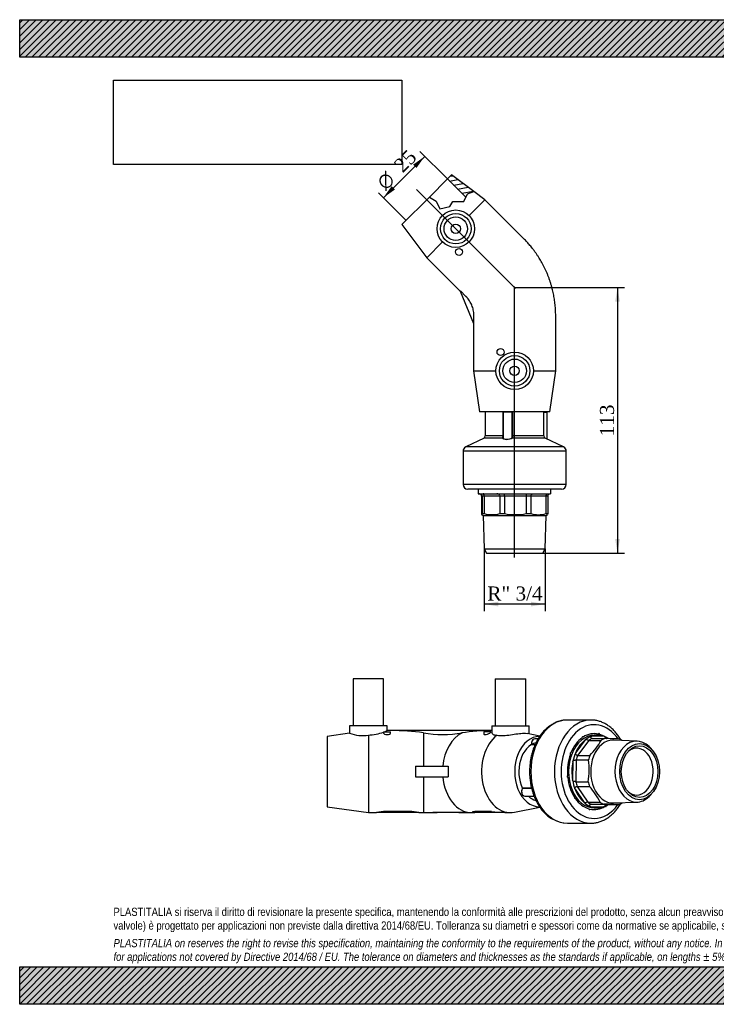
# Model space of a CAD drawing. Header units: millimetres. Extents: x 0 to 594, y 0 to 420.
# Tile 1 of 2: x 0 to 297, y 0 to 420. Entities that reach past the tile are written whole.
import ezdxf
from ezdxf.enums import TextEntityAlignment as Align
from ezdxf.lldxf.tags import DXFTag

# ---------------------------------------------------------------- set-up
doc = ezdxf.new("R2010")
doc.units = ezdxf.units.MM
doc.header["$LTSCALE"] = 2
for name, color, linetype in [('Default', 7, 'Continuous'), ('DV3_Default', 7, 'Continuous'), ('GE4P025C', 7, 'Continuous'), ('IOM025C', 7, 'Continuous'), ('PARTE_PE_025', 7, 'Continuous')]:
    doc.layers.add(name, color=color, linetype=linetype)
doc.styles.add('SEACAD_Solid_Edge_ANSI1_Symbols', font='semeca1.ttf')
doc.styles.add('SEACAD_Times_New_Roman', font='times.ttf')
tags = doc.linetypes.add('CENTER2', pattern=[28.575, 19.05, -3.175, 3.175, -3.175]).pattern_tags.tags
tags[10:11] = [DXFTag(74, 4), DXFTag(75, 0), DXFTag(340, '0'), DXFTag(46, 0.0), DXFTag(50, 0.0), DXFTag(44, 0.0), DXFTag(45, 0.0)]
tags[8:9] = [DXFTag(74, 4), DXFTag(75, 0), DXFTag(340, '0'), DXFTag(46, 0.0), DXFTag(50, 0.0), DXFTag(44, 0.0), DXFTag(45, 0.0)]
tags[6:7] = [DXFTag(74, 4), DXFTag(75, 0), DXFTag(340, '0'), DXFTag(46, 0.0), DXFTag(50, 0.0), DXFTag(44, 0.0), DXFTag(45, 0.0)]
tags[4:5] = [DXFTag(74, 4), DXFTag(75, 0), DXFTag(340, '0'), DXFTag(46, 0.0), DXFTag(50, 0.0), DXFTag(44, 0.0), DXFTag(45, 0.0)]
doc.dimstyles.new('ANSImm', dxfattribs={"dimtxt": 6, "dimasz": 6, "dimexe": 3, "dimexo": 0, "dimgap": 1.5, "dimtad": 1, "dimdec": 0, "dimdsep": 46, "dimtxsty": 'SEACAD_Times_New_Roman', "dimblk1": '_SE_FILLED', "dimblk2": '_SE_FILLED', "dimsah": 1, "dimcen": 3, "dimazin": 0, "dimtfac": 0.85, "dimtdec": 3, "dimtofl": 0, "dimtmove": 0, "dimatfit": 3, "dimfxl": 1, "dimarcsym": 0})
picture_1 = doc.add_image_def('image1.jpg', size_in_pixel=(4302, 1260))

# ---------------------------------------------------------------- blocks, each defined once
blk = doc.blocks.new('SE')
at = {"layer": 'GE4P025C', "color": 7, "linetype": 'Continuous'}
for p, q in [((155.16, 138.77), (142.16, 138.77)), ((142.16, 138.77), (142.16, 118.77)), ((155.16, 118.77), (155.16, 138.77)), ((202.76, 138.77), (215.76, 138.77)), ((202.76, 138.77), (202.76, 118.77)), ((215.76, 118.77), (215.76, 138.77)), ((156.66, 118.77), (140.66, 118.77)), ((140.66, 118.77), (140.66, 115.63)), ((156.66, 116.77), (156.66, 118.77)), ((201.26, 118.77), (217.26, 118.77)), ((201.26, 118.77), (201.26, 115.83)), ((217.26, 115.32), (217.26, 118.77)), ((140.67, 115.63), (131.16, 114.27)), ((131.16, 114.27), (131.16, 84.27)), ((148.66, 114.84), (148.66, 81.77)), ((155.16, 116.27), (158.16, 116.27)), ((155.16, 116.27), (155.16, 115.71)), ((158.32, 116.77), (156.66, 116.77)), ((158.16, 115.71), (158.16, 116.27)), ((201.26, 116.77), (158.32, 116.77)), ((172.16, 115.81), (172.16, 101.52)), ((200.86, 116.27), (197.86, 116.27)), ((197.86, 116.27), (197.86, 115.29)), ((200.86, 116.06), (200.86, 116.27)), ((221.77, 114.4), (216.32, 115.51)), ((168.8, 101.52), (168.8, 99.27)), ((168.8, 101.52), (182.65, 101.52)), ((182.65, 101.52), (182.65, 99.27)), ((182.65, 101.52), (182.71, 101.52)), ((168.8, 99.27), (168.8, 97.02)), ((168.8, 97.02), (182.65, 97.02)), ((172.16, 97.02), (172.16, 81.77)), ((182.65, 99.27), (182.65, 97.02)), ((182.65, 97.02), (182.71, 97.02)), ((131.16, 84.27), (148.66, 81.77)), ((211.03, 81.95), (221.77, 84.14)), ((148.66, 81.77), (152.16, 81.77)), ((156.16, 81.77), (152.16, 81.77)), ((166.16, 82.23), (156.16, 82.23)), ((156.16, 82.23), (156.16, 81.77)), ((166.16, 81.77), (156.16, 81.77)), ((166.16, 82.23), (166.16, 81.77)), ((170.16, 81.77), (166.16, 81.77)), ((170.16, 81.77), (172.16, 81.77)), ((172.16, 81.77), (176.21, 81.77)), ((178.01, 81.77), (176.2, 81.77)), ((178.01, 81.81), (178.01, 81.77)), ((187.25, 81.77), (178.01, 81.77)), ((187.25, 81.81), (187.25, 81.77)), ((189.59, 81.77), (187.25, 81.77)), ((189.58, 81.77), (192.65, 81.77)), ((192.65, 81.77), (192.89, 81.77)), ((192.89, 82), (192.89, 81.77)), ((192.89, 81.77), (194.06, 81.77)), ((201.13, 82.23), (194.06, 82.23)), ((194.06, 82.23), (194.06, 81.77)), ((201.13, 81.77), (194.06, 81.77)), ((201.13, 82.23), (201.13, 81.77)), ((206.79, 81.77), (201.13, 81.77)), ((206.79, 81.77), (209.26, 81.77))]:
    blk.add_line(p, q, dxfattribs=at)
for centre, radius, start, end in [((146.19, 130.64), 16, 249.7875, 278.894), ((148.31, 133.79), 18.95, 271.0601, 291.2198), ((148.31, 133.79), 18.95, 292.3201, 296.1428), ((180.38, 163.14), 48.04, 260.1527, 279.8473), ((156.23, 64.17), 18.07, 90.2089, 103.0041), ((166.1, 64.17), 18.07, 76.9958, 89.7912), ((175.39, 162.65), 80.88, 270.5712, 271.8547), ((182.63, -215.2), 297.04, 89.1089, 90.8911), ((190.58, 213.59), 131.83, 268.5524, 269.5696), ((415.53, 2665.36), 2592, 265.25541, 265.38087)]:
    blk.add_arc(centre, radius, start, end, dxfattribs=at)
for centre, major_axis, ratio, start_param, end_param in [((158.32, 99.27), (42.25, 0), 0.414214, 1.236997, 1.570796), ((192.65, 99.27), (0, 17.5), 0.707107, 0.333799, 1.441868), ((202.43, 99.27), (42.25, 0), 0.414214, 1.598514, 1.904596), ((209.26, 99.27), (0, 17.5), 0.707107, 0.47478, 3.28494), ((221.64, 99.27), (0, -15), 0.707107, 3.139113, 6.283185), ((221.64, 99.27), (0, 12.5), 0.707107, 0.1743, 2.181858), ((189.9, 99.27), (0, 17.5), 0.414214, 1.441868, 1.570796), ((192.65, 99.27), (0, 17.5), 0.707107, 1.699725, 3.141593), ((189.9, 99.27), (0, -17.5), 0.414214, 4.712389, 4.841317), ((221.64, 99.27), (0, 12.5), 0.707107, 2.571705, 2.96665), ((221.64, 99.27), (0, -15), 0.707107, 0, 0.002673)]:
    blk.add_ellipse(centre, major_axis=major_axis, ratio=ratio, start_param=start_param, end_param=end_param, dxfattribs=at)
for points, knots in [([(155.16, 115.71), (155.16, 115.71), (155.16, 115.71), (155.17, 115.56), (155.32, 115.41), (155.86, 115.17), (156.25, 115.08), (156.66, 115.08)], [0.7479706, 0.7479706, 0.7479706, 0.7479706, 0.75, 0.75, 0.875, 0.875, 1, 1, 1, 1]), ([(156.66, 115.08), (157.07, 115.08), (157.46, 115.17), (158, 115.41), (158.16, 115.57), (158.16, 115.71), (158.16, 115.71), (158.16, 115.71)], [0, 0, 0, 0, 0.125, 0.125, 0.25, 0.25, 0.251987, 0.251987, 0.251987, 0.251987]), ([(197.86, 115.28), (197.86, 115.28), (197.86, 115.28), (197.87, 115.16), (198.03, 115.08), (198.61, 115.09), (199.02, 115.17), (199.8, 115.42), (200.17, 115.58), (200.7, 115.85), (200.86, 115.98), (200.86, 116.06)], [0.498438, 0.498438, 0.498438, 0.498438, 0.5, 0.5, 0.625, 0.625, 0.75, 0.75, 0.875, 0.875, 1, 1, 1, 1]), ([(201.26, 115.83), (201.26, 115.58), (201.47, 115.33), (202.25, 114.95), (202.85, 114.84), (203.61, 114.84)], [0.75, 0.75, 0.75, 0.75, 0.875, 0.875, 1, 1, 1, 1]), ([(203.61, 114.84), (204.34, 114.67), (205.23, 114.61), (207.17, 114.69), (208.22, 114.82), (210.31, 115.13), (211.34, 115.3), (213.29, 115.55), (214.17, 115.63), (215.48, 115.63), (215.96, 115.58), (216.33, 115.51)], [0, 0, 0, 0, 0.125, 0.125, 0.25, 0.25, 0.375, 0.375, 0.5, 0.5, 0.5942714, 0.5942714, 0.5942714, 0.5942714])]:
    blk.add_open_spline(points, degree=3, knots=knots, dxfattribs=at)
blk.add_open_spline([(194.06, 82.23), (193.31, 82.23), (192.89, 82.12), (192.89, 82)], degree=3, dxfattribs=at)
at = {"layer": 'IOM025C', "color": 7, "linetype": 'Continuous'}
for p, q in [((249.39, 114.18), (243.87, 114.36)), ((246.39, 114.77), (244.97, 114.77)), ((241.06, 112.81), (237.06, 107.42)), ((242.63, 112.6), (237.88, 106.19)), ((242.63, 112.6), (247.89, 112.6)), ((244.04, 113.37), (249.29, 113.37)), ((263.24, 112.29), (253.16, 112.66)), ((269.17, 109.05), (268.32, 109.9)), ((237.88, 106.19), (243.14, 106.19)), ((235.85, 103.52), (235.72, 95.71)), ((237.27, 104.23), (237.12, 94.95)), ((237.27, 104.23), (242.53, 104.23)), ((237.12, 94.95), (242.38, 94.95)), ((237.67, 92.96), (242.21, 86.24)), ((237.67, 92.96), (242.93, 92.96)), ((236.81, 91.73), (240.63, 86.09)), ((268.32, 88.64), (269.17, 89.49)), ((242.21, 86.24), (247.46, 86.24)), ((243.39, 84.36), (248.91, 84.19)), ((243.59, 85.38), (250.15, 85.17)), ((243.59, 85.38), (248.85, 85.38)), ((250.15, 85.17), (255.41, 85.17)), ((253.16, 85.88), (263.24, 86.26)), ((244.97, 83.77), (246.39, 83.77))]:
    blk.add_line(p, q, dxfattribs=at)
for centre, radius, start, end in [((242.63, 112.18), 0.421, 90.0742, 93.2731), ((219.94, 128.32), 32.07, 316.3496, 330.6485), ((244.04, 113.84), 0.463, 267.4193, 270.0629), ((235.54, -416.87), 530.42, 87.8048, 88.5143), ((237.88, 106.35), 0.167, 262.5382, 270.0748), ((237.27, 104.05), 0.177, 90.0777, 97.4832), ((207.34, 100.15), 35.43, 351.549, 6.61), ((237.12, 95.12), 0.173, 262.3798, 269.9285), ((237.67, 92.79), 0.164, 89.9323, 97.6089), ((218.8, 71.77), 32.11, 26.797, 41.2958), ((242.21, 86.63), 0.383, 266.4118, 269.9201), ((243.59, 84.98), 0.405, 89.9292, 92.9566), ((234.15, -474.24), 559.81, 87.8234, 88.4957), ((250.15, 84.55), 0.619, 90.0533, 92.2327), ((233.62, 108.08), 32.07, 316.3496, 316.5443)]:
    blk.add_arc(centre, radius, start, end, dxfattribs=at)
for centre, major_axis, start_param, end_param in [((244.97, 99.27), (0, 15.5), 0, 3.141593), ((244.97, 99.27), (0, 16.2), 0.466629, 1.057909), ((240.01, 113.87), (0, -0.3), 2.028542, 5.150863), ((244.97, 99.27), (0, -16.2), 2.979903, 3.571184), ((246.39, 99.27), (0, 15.5), 0.23197, 0.507993), ((246.39, 99.27), (0, -15.5), 2.864187, 3.373563), ((247.03, 115.2), (0, -0.3), 1.400224, 4.522544), ((244.97, 99.27), (0, 16.2), 5.86726, 6.084458), ((246.39, 99.27), (0, 15.5), 5.851071, 6.00578), ((246.39, 99.27), (0, 15.5), 0.507993, 1.017369), ((247.07, 99.27), (0, 14.75), 0.297437, 0.442526), ((252.91, 99.27), (0, 13.39), 0, 3.167782), ((252.35, 99.27), (0, 14.75), 0.297546, 0.442417), ((252.91, 99.27), (0, 13.39), 6.256996, 6.283185), ((263, 99.27), (0, -13.02), 2.526113, 6.283185), ((252.35, 99.27), (0, 14.75), -0.455282, -0.342981), ((263.05, 99.27), (0, -10), 0, 3.687993), ((244.97, 99.27), (0, -16.2), 4.23654, 4.827821), ((234.89, 106.96), (0, -0.3), 2.656861, 5.779181), ((246.39, 99.27), (0, 15.5), 1.017369, 1.293391), ((247.07, 99.27), (0, 14.75), 1.082835, 1.227924), ((252.35, 99.27), (0, 14.75), 1.082944, 1.227815), ((246.39, 99.27), (0, -15.5), 4.434983, 4.944359), ((233.62, 97.11), (0, 0.3), 0.143587, 3.265907), ((244.97, 99.27), (0, -16.2), 4.864859, 5.456139), ((246.39, 99.27), (0, -15.5), 4.944359, 5.220382), ((247.07, 99.27), (0, -14.75), 5.009826, 5.154915), ((252.35, 99.27), (0, -14.75), 5.009935, 5.154806), ((236.69, 88.09), (0, 0.3), 0.771905, 3.894226), ((246.39, 99.27), (0, -15.5), 5.220382, 5.729758), ((263.05, 99.27), (0, -10), 5.736785, 6.283185), ((263, 99.27), (0, -13.02), 0, 0.61548), ((244.97, 99.27), (0, -16.2), 5.493177, 6.084458), ((246.39, 99.27), (0, -15.5), 5.729758, 6.00578), ((247.07, 99.27), (0, -14.75), 5.795224, 5.940313), ((244.97, 99.27), (0, 16.2), 2.979903, 3.557518), ((246.39, 99.27), (0, 15.5), 2.864187, 3.373563), ((252.35, 99.27), (0, -14.75), 5.795333, 5.940204), ((246.39, 99.27), (0, -15.5), 0.23197, 0.427999), ((249.93, 84.68), (0, 0.3), 2.11707, 4.828209), ((252.35, 99.27), (0, -14.75), 0.297546, 0.442417), ((242.92, 83.34), (0, 0.3), 1.400224, 4.522544)]:
    blk.add_ellipse(centre, major_axis=major_axis, ratio=0.707107, start_param=start_param, end_param=end_param, dxfattribs=at)
for major_axis in [(0, 11.98), (0, 11)]:
    blk.add_ellipse((264.28, 99.27), major_axis=major_axis, ratio=0.707107, dxfattribs=at)
for points, knots in [([(244.02, 113.37), (243.96, 113.38), (243.91, 113.39), (243.81, 113.43), (243.76, 113.46), (243.63, 113.57), (243.55, 113.69), (243.49, 113.88), (243.48, 113.95), (243.5, 114.08), (243.53, 114.14), (243.61, 114.23), (243.65, 114.26), (243.76, 114.32), (243.81, 114.34), (243.87, 114.36)], [0, 0, 0, 0, 0.125, 0.125, 0.25, 0.25, 0.5, 0.5, 0.625, 0.625, 0.75, 0.75, 0.875, 0.875, 1, 1, 1, 1]), ([(249.39, 114.18), (249.44, 114.16), (249.5, 114.13), (249.6, 114.07), (249.66, 114.04), (249.76, 113.94), (249.81, 113.88), (249.89, 113.75), (249.93, 113.67), (250.01, 113.54), (250.05, 113.48), (250.12, 113.4), (250.14, 113.37), (250.17, 113.34)], [0, 0, 0, 0, 0.125, 0.125, 0.25, 0.25, 0.375, 0.375, 0.5, 0.5, 0.625, 0.625, 0.69503, 0.69503, 0.69503, 0.69503]), ([(242.61, 112.6), (242.54, 112.6), (242.48, 112.6), (242.35, 112.62), (242.28, 112.64), (242.07, 112.72), (241.93, 112.79), (241.72, 112.91), (241.65, 112.94), (241.51, 112.99), (241.44, 113), (241.32, 112.98), (241.26, 112.95), (241.16, 112.89), (241.11, 112.85), (241.06, 112.81)], [0, 0, 0, 0, 0.125, 0.125, 0.25, 0.25, 0.5, 0.5, 0.625, 0.625, 0.75, 0.75, 0.875, 0.875, 1, 1, 1, 1]), ([(237.06, 107.42), (237.03, 107.35), (237.01, 107.28), (236.96, 107.14), (236.94, 107.06), (236.93, 106.91), (236.95, 106.83), (237.01, 106.68), (237.06, 106.62), (237.17, 106.5), (237.23, 106.45), (237.36, 106.37), (237.43, 106.33), (237.62, 106.24), (237.75, 106.2), (237.86, 106.19)], [0, 0, 0, 0, 0.125, 0.125, 0.25, 0.25, 0.375, 0.375, 0.5, 0.5, 0.625, 0.625, 0.75, 0.75, 1, 1, 1, 1]), ([(235.85, 103.52), (235.86, 103.59), (235.88, 103.67), (235.92, 103.82), (235.95, 103.89), (236.03, 104.01), (236.09, 104.07), (236.22, 104.14), (236.29, 104.15), (236.45, 104.18), (236.52, 104.18), (236.68, 104.19), (236.76, 104.2), (236.99, 104.21), (237.13, 104.22), (237.25, 104.23)], [0, 0, 0, 0, 0.125, 0.125, 0.25, 0.25, 0.375, 0.375, 0.5, 0.5, 0.625, 0.625, 0.75, 0.75, 1, 1, 1, 1]), ([(237.1, 94.95), (237.04, 94.96), (236.98, 94.96), (236.84, 94.97), (236.77, 94.98), (236.54, 94.99), (236.38, 95), (236.15, 95.05), (236.07, 95.07), (235.94, 95.14), (235.89, 95.2), (235.81, 95.33), (235.79, 95.4), (235.75, 95.55), (235.73, 95.63), (235.72, 95.71)], [0, 0, 0, 0, 0.125, 0.125, 0.25, 0.25, 0.5, 0.5, 0.625, 0.625, 0.75, 0.75, 0.875, 0.875, 1, 1, 1, 1]), ([(236.81, 91.73), (236.78, 91.8), (236.76, 91.87), (236.72, 92.02), (236.7, 92.1), (236.7, 92.25), (236.71, 92.33), (236.78, 92.48), (236.83, 92.54), (236.95, 92.65), (237.01, 92.7), (237.14, 92.78), (237.21, 92.82), (237.41, 92.9), (237.54, 92.94), (237.65, 92.96)], [0, 0, 0, 0, 0.125, 0.125, 0.25, 0.25, 0.375, 0.375, 0.5, 0.5, 0.625, 0.625, 0.75, 0.75, 1, 1, 1, 1]), ([(242.18, 86.24), (242.12, 86.25), (242.06, 86.24), (241.92, 86.22), (241.85, 86.2), (241.64, 86.13), (241.5, 86.06), (241.28, 85.95), (241.21, 85.92), (241.07, 85.88), (241.01, 85.88), (240.88, 85.91), (240.83, 85.94), (240.72, 86), (240.67, 86.04), (240.63, 86.09)], [0, 0, 0, 0, 0.125, 0.125, 0.25, 0.25, 0.5, 0.5, 0.625, 0.625, 0.75, 0.75, 0.875, 0.875, 1, 1, 1, 1]), ([(243.39, 84.36), (243.33, 84.39), (243.28, 84.41), (243.18, 84.47), (243.13, 84.51), (243.05, 84.6), (243.02, 84.66), (243.01, 84.8), (243.02, 84.87), (243.07, 85), (243.1, 85.06), (243.17, 85.17), (243.22, 85.22), (243.36, 85.33), (243.46, 85.37), (243.57, 85.38)], [0, 0, 0, 0, 0.125, 0.125, 0.25, 0.25, 0.375, 0.375, 0.5, 0.5, 0.625, 0.625, 0.75, 0.75, 1, 1, 1, 1]), ([(250.13, 85.17), (250.07, 85.17), (250.01, 85.15), (249.89, 85.11), (249.83, 85.08), (249.68, 84.97), (249.59, 84.86), (249.46, 84.66), (249.42, 84.59), (249.33, 84.46), (249.28, 84.4), (249.18, 84.31), (249.13, 84.28), (249.02, 84.23), (248.96, 84.2), (248.91, 84.19)], [0, 0, 0, 0, 0.125, 0.125, 0.25, 0.25, 0.5, 0.5, 0.625, 0.625, 0.75, 0.75, 0.875, 0.875, 1, 1, 1, 1])]:
    blk.add_open_spline(points, degree=3, knots=knots, dxfattribs=at)
at = {"layer": 'PARTE_PE_025', "color": 7, "linetype": 'Continuous'}
for p, q in [((243.56, 121.27), (233.52, 121.27)), ((219.73, 110.75), (218.22, 110.75)), ((218.26, 110.86), (219.78, 110.86)), ((221.04, 113.26), (219.64, 113.26)), ((218.24, 92.14), (214.38, 92.14)), ((214.39, 92.26), (218.21, 92.26)), ((215.4, 88.75), (219.33, 88.75)), ((233.52, 77.27), (243.56, 77.27))]:
    blk.add_line(p, q, dxfattribs=at)
for centre, radius, start, end in [((220.66, 111.28), 2.46, 143.0807, 189.2468), ((216.53, 90.75), 2.57, 148.0211, 214.0307), ((234.12, 91.82), 14.55, 210.947, 267.5879)]:
    blk.add_arc(centre, radius, start, end, dxfattribs=at)
for centre, major_axis, start_param, end_param in [((233.52, 99.27), (0, -22), 3.141593, 6.283185), ((243.56, 99.27), (0, -22), 3.141242, 6.282477), ((244.97, 99.27), (0, -20), 2.34186, 6.283185), ((244.97, 99.27), (0, 16.2), 0.466629, 1.057909), ((240.01, 113.87), (0, -0.3), 2.028542, 5.150863), ((244.97, 99.27), (0, -16.2), 2.979903, 3.571184), ((247.03, 115.2), (0, -0.3), 1.400224, 4.522544), ((244.97, 99.27), (0, 16.2), 5.86726, 6.084458), ((219.64, 111.26), (0, -2), 3.853003, 4.910938), ((218.19, 110.85), (0, 0.1), 3.547984, 4.910938), ((219.64, 111.26), (0, -2), 3.141593, 3.853003), ((244.97, 99.27), (0, 16.2), 1.094948, 1.686228), ((234.89, 106.96), (0, -0.3), 2.656861, 5.779181), ((233.62, 97.11), (0, 0.3), 0.143587, 3.265907), ((244.97, 99.27), (0, -16.2), 4.864859, 5.456139), ((215.4, 90.75), (0, 2), 0.803214, 2.38151), ((214.33, 92.21), (0, 0.1), 3.944806, 5.30776), ((215.4, 90.75), (0, 2), 2.38151, 3.141593), ((236.69, 88.09), (0, 0.3), 0.771905, 3.894226), ((244.97, 99.27), (0, -16.2), 5.493177, 6.084458), ((244.97, 99.27), (0, 16.2), 2.979903, 3.557518), ((244.97, 99.27), (0, -20), 0, 0.788241), ((249.93, 84.68), (0, 0.3), 2.11707, 4.828209), ((242.92, 83.34), (0, 0.3), 1.400224, 4.522544)]:
    blk.add_ellipse(centre, major_axis=major_axis, ratio=0.707107, start_param=start_param, end_param=end_param, dxfattribs=at)
for points, knots in [([(233.52, 121.27), (233.3, 121.27), (232.88, 121.26), (232.14, 121.2), (231.37, 121.09), (230.6, 120.92), (229.83, 120.71), (229.08, 120.44), (228.33, 120.13), (227.6, 119.76), (226.88, 119.35), (226.17, 118.9), (225.48, 118.39), (224.81, 117.84), (224.16, 117.25), (223.53, 116.61), (222.93, 115.93), (222.35, 115.22), (221.8, 114.46), (221.27, 113.67), (220.78, 112.85), (220.31, 111.99), (219.88, 111.1), (219.48, 110.19), (219.11, 109.25), (218.77, 108.29), (218.47, 107.31), (218.21, 106.31), (217.98, 105.29), (217.79, 104.26), (217.63, 103.22), (217.51, 102.17), (217.42, 101.12), (217.38, 100.06), (217.37, 98.99), (217.4, 97.93), (217.46, 96.87), (217.57, 95.82), (217.71, 94.77), (217.88, 93.74), (218.09, 92.71), (218.34, 91.71), (218.63, 90.71), (218.95, 89.74), (219.3, 88.79), (219.69, 87.86), (220.11, 86.96), (220.56, 86.09), (221.03, 85.27), (221.41, 84.67), (221.6, 84.39), (221.63, 84.33)], [0, 0, 0, 0, 0.01538, 0.035545, 0.055715, 0.075908, 0.096139, 0.116421, 0.136766, 0.157183, 0.177676, 0.198247, 0.218895, 0.239617, 0.260407, 0.281257, 0.302161, 0.323109, 0.344092, 0.365104, 0.386137, 0.407185, 0.428243, 0.449306, 0.470372, 0.491436, 0.512497, 0.533556, 0.55461, 0.575661, 0.596708, 0.617752, 0.638794, 0.659835, 0.680876, 0.701918, 0.722962, 0.744009, 0.765061, 0.786117, 0.80718, 0.82825, 0.849328, 0.870413, 0.891506, 0.912606, 0.933711, 0.95482, 0.975928, 0.995884, 1, 1, 1, 1]), ([(256.23, 112.94), (256.19, 113.01), (255.99, 113.36), (255.6, 113.98), (255.07, 114.76), (254.5, 115.5), (253.91, 116.21), (253.29, 116.87), (252.65, 117.5), (251.98, 118.08), (251.3, 118.61), (250.6, 119.1), (249.88, 119.55), (249.14, 119.94), (248.39, 120.28), (247.64, 120.58), (246.87, 120.82), (246.09, 121.01), (245.31, 121.15), (244.54, 121.24), (243.94, 121.27), (243.63, 121.27), (243.56, 121.27)], [0.7161935, 0.7161935, 0.7161935, 0.7161935, 0.7202068, 0.7358337, 0.7514545, 0.7670648, 0.7826596, 0.7982331, 0.8137787, 0.8292897, 0.8447592, 0.8601807, 0.8755484, 0.8908578, 0.9061063, 0.9212933, 0.9364204, 0.951492, 0.9665148, 0.9814976, 0.9964512, 1, 1, 1, 1]), ([(218.26, 110.86), (218.25, 110.86), (218.24, 110.87), (218.24, 110.87), (218.23, 110.87), (218.23, 110.87), (218.23, 110.88), (218.23, 110.88), (218.23, 110.88), (218.23, 110.88)], [0, 0, 0, 0, 0.2033479, 0.2033479, 0.2033479, 0.4088897, 0.4088897, 0.4088897, 0.4929992, 0.4929992, 0.4929992, 0.4929992]), ([(214.38, 92.14), (214.38, 92.14), (214.37, 92.14), (214.37, 92.13), (214.36, 92.13), (214.36, 92.13), (214.35, 92.12), (214.35, 92.12), (214.35, 92.12), (214.35, 92.12)], [0, 0, 0, 0, 0.1213226, 0.1213226, 0.1213226, 0.3306686, 0.3306686, 0.3306686, 0.3909154, 0.3909154, 0.3909154, 0.3909154]), ([(243.55, 77.28), (243.72, 77.28), (244.11, 77.28), (244.81, 77.33), (245.58, 77.43), (246.36, 77.59), (247.12, 77.8), (247.88, 78.06), (248.63, 78.36), (249.36, 78.72), (250.09, 79.12), (250.79, 79.57), (251.48, 80.07), (252.16, 80.61), (252.81, 81.2), (253.44, 81.83), (254.05, 82.5), (254.63, 83.21), (255.19, 83.96), (255.72, 84.74), (256.06, 85.31), (256.23, 85.6), (256.24, 85.61)], [0, 0, 0, 0, 0.0091132, 0.0240442, 0.0389772, 0.0539247, 0.0688986, 0.0839093, 0.0989653, 0.1140733, 0.1292373, 0.1444592, 0.1597385, 0.1750728, 0.1904582, 0.2058896, 0.2213609, 0.2368661, 0.2523988, 0.2679534, 0.2835244, 0.2843569, 0.2843569, 0.2843569, 0.2843569])]:
    blk.add_open_spline(points, degree=3, knots=knots, dxfattribs=at)
blk.add_open_spline([(214.39, 92.26), (214.37, 92.26), (214.36, 92.26), (214.34, 92.25)], degree=3, dxfattribs=at)
blk = doc.blocks.new('SE2')
at = {"layer": 'GE4P025C', "linetype": 'Continuous'}
h = blk.add_hatch(dxfattribs=at)
h.set_pattern_fill('LINE', scale=0.62992, angle=10, style=0)
h.paths.add_polyline_path([(184.15, 353.82), (182.38, 352.05), (190.2, 344.23), (190.87, 345.73), (193.59, 346.74)])
at = {"layer": 'DV3_Default', "color": 7, "linetype": 'CENTER2'}
for p, q in [((169.2, 347.56), (211.43, 305.33)), ((211.02, 190.55), (211.02, 306.16))]:
    blk.add_line(p, q, dxfattribs=at)
at = {"layer": 'GE4P025C', "color": 7, "linetype": 'Continuous'}
for p, q in [((184.15, 353.82), (182.38, 352.05)), ((193.59, 346.74), (184.15, 353.82)), ((174.67, 344.33), (182.38, 352.05)), ((190.2, 344.23), (182.38, 352.05)), ((189.39, 342.42), (190.87, 345.73)), ((190.87, 345.73), (193.59, 346.74)), ((198.29, 343.21), (193.59, 346.74)), ((162.94, 332.6), (174.67, 344.33)), ((174.67, 344.33), (177.63, 342.64)), ((177.63, 342.64), (179.19, 339.31)), ((179.19, 339.31), (183.44, 340.38)), ((183.44, 340.38), (184.61, 342.42)), ((184.61, 342.42), (189.39, 342.42)), ((191.58, 336.49), (198.29, 343.21)), ((214.91, 326.59), (198.29, 343.21)), ((162.94, 332.6), (173.55, 318.46)), ((173.55, 318.46), (180.26, 325.18)), ((173.55, 318.46), (187.78, 304.23)), ((187.93, 304.29), (187.78, 304.23)), ((187.78, 304.23), (193.52, 290.37)), ((190.27, 301.95), (187.93, 304.29)), ((193.52, 290.37), (193.67, 290.43)), ((193.52, 290.37), (193.52, 270.23)), ((193.67, 290.43), (193.67, 293.73)), ((228.52, 270.23), (228.52, 293.73)), ((193.52, 270.23), (203.02, 270.23)), ((193.52, 270.23), (196.02, 252.73)), ((219.02, 270.23), (228.52, 270.23)), ((226.02, 252.73), (228.52, 270.23)), ((226.02, 252.73), (196.02, 252.73))]:
    blk.add_line(p, q, dxfattribs=at)
for centre, radius in [((185.92, 330.84), 8), ((185.92, 330.84), 6.5), ((185.92, 330.84), 5), ((185.92, 330.84), 2), ((187.33, 320.94), 1.5), ((211.02, 270.23), 8), ((205.02, 278.23), 1.5), ((211.02, 270.23), 6.5), ((211.02, 270.23), 5), ((211.02, 270.23), 2)]:
    blk.add_circle(centre, radius, dxfattribs=at)
for points, knots in [([(222.02, 317.43), (221.82, 317.77), (221.46, 318.36), (220.84, 319.34), (220.18, 320.3), (219.5, 321.26), (218.83, 322.14), (218.19, 322.96), (217.56, 323.71), (216.92, 324.45), (216.27, 325.18), (215.59, 325.9), (215.17, 326.34), (214.91, 326.59)], [0, 0, 0, 0, 0.091396, 0.192283, 0.293169, 0.394054, 0.49494, 0.579011, 0.663082, 0.747153, 0.831238, 0.915091, 1, 1, 1, 1]), ([(227.07, 305.24), (227.06, 305.28), (226.96, 305.71), (226.7, 306.61), (226.33, 307.85), (225.92, 309.09), (225.47, 310.31), (224.99, 311.52), (224.47, 312.72), (223.92, 313.9), (223.34, 315.07), (222.73, 316.2), (222.27, 317.02), (222.04, 317.4), (222.02, 317.43)], [0, 0, 0, 0, 0.008087, 0.106469, 0.204851, 0.303234, 0.401616, 0.499998, 0.598381, 0.696763, 0.795145, 0.893528, 0.99191, 1, 1, 1, 1]), ([(228.52, 293.73), (228.52, 294.17), (228.51, 294.89), (228.47, 296.09), (228.39, 297.26), (228.29, 298.43), (228.16, 299.59), (227.99, 300.75), (227.8, 301.91), (227.58, 303.06), (227.33, 304.19), (227.17, 304.86), (227.07, 305.24)], [0, 0, 0, 0, 0.101721, 0.202404, 0.303288, 0.404173, 0.505058, 0.605944, 0.70683, 0.807717, 0.908603, 1, 1, 1, 1]), ([(193.67, 293.73), (193.67, 293.74), (193.67, 293.74), (193.67, 293.74), (193.67, 293.74), (193.67, 293.75), (193.67, 293.75), (193.67, 293.77), (193.67, 293.77), (193.67, 293.8), (193.67, 293.81), (193.67, 293.86), (193.67, 293.89), (193.66, 293.99), (193.66, 294.06), (193.66, 294.22), (193.65, 294.3), (193.64, 294.48), (193.64, 294.56), (193.62, 294.82), (193.6, 294.99), (193.53, 295.51), (193.48, 295.85), (193.25, 296.87), (193.05, 297.54), (192.52, 298.82), (192.19, 299.44), (191.63, 300.31), (191.43, 300.6), (191.11, 301.01), (191, 301.14), (190.83, 301.34), (190.77, 301.41), (190.66, 301.54), (190.6, 301.6), (190.49, 301.71), (190.44, 301.76), (190.38, 301.83), (190.35, 301.86), (190.32, 301.89), (190.31, 301.9), (190.29, 301.92), (190.29, 301.93), (190.28, 301.93), (190.28, 301.94), (190.27, 301.94), (190.27, 301.94), (190.27, 301.95), (190.27, 301.95), (190.27, 301.95)], [0, 0, 0, 0, 0.000687, 0.000687, 0.001373, 0.001373, 0.002747, 0.002747, 0.005494, 0.005494, 0.010988, 0.010988, 0.021976, 0.021976, 0.043952, 0.043952, 0.072455, 0.072455, 0.100958, 0.100958, 0.157964, 0.157964, 0.271976, 0.271976, 0.5, 0.5, 0.728024, 0.728024, 0.842036, 0.842036, 0.899042, 0.899042, 0.927545, 0.927545, 0.956048, 0.956048, 0.978024, 0.978024, 0.989012, 0.989012, 0.994506, 0.994506, 0.997253, 0.997253, 0.998627, 0.998627, 0.999313, 0.999313, 1, 1, 1, 1])]:
    blk.add_open_spline(points, degree=3, knots=knots, dxfattribs=at)
at = {"layer": 'IOM025C', "color": 7, "linetype": 'Continuous'}
for p, q in [((195.52, 219.73), (195.52, 217.73)), ((226.52, 217.73), (226.52, 219.73)), ((195.52, 217.73), (196.11, 217.73)), ((196.11, 217.73), (197.84, 217.73)), ((197.13, 216.73), (196.92, 216.73)), ((196.92, 216.73), (196.92, 209.3)), ((197.99, 216.77), (197.13, 216.77)), ((197.13, 216.73), (197.13, 209.3)), ((197.84, 217.73), (203.48, 217.73)), ((204.71, 216.73), (197.99, 216.73)), ((197.99, 216.73), (197.99, 209.3)), ((203.48, 217.73), (207.46, 217.73)), ((206.7, 216.77), (204.71, 216.77)), ((204.71, 216.73), (204.71, 209.3)), ((206.7, 216.73), (206.7, 209.3)), ((215.98, 216.73), (206.7, 216.73)), ((207.46, 217.73), (215.27, 217.73)), ((215.27, 217.73), (219.17, 217.73)), ((217.94, 216.77), (215.98, 216.77)), ((215.98, 216.73), (215.98, 209.3)), ((224.35, 216.73), (217.94, 216.73)), ((217.94, 216.73), (217.94, 209.3)), ((219.17, 217.73), (224.56, 217.73)), ((225.12, 216.77), (224.35, 216.77)), ((224.35, 216.73), (224.35, 209.3)), ((224.56, 217.73), (226.11, 217.73)), ((225.12, 216.73), (225.12, 209.3)), ((226.52, 217.73), (226.11, 217.73)), ((197.02, 208.87), (197.63, 208.51)), ((197.13, 209.3), (197.99, 209.3)), ((197.63, 208.51), (224.41, 208.51)), ((197.63, 208.51), (198, 194.24)), ((204.71, 209.3), (206.7, 209.3)), ((215.98, 209.3), (217.94, 209.3)), ((224.04, 194.24), (224.41, 208.51)), ((224.35, 209.3), (225.12, 209.3)), ((224.41, 208.51), (225.03, 208.87)), ((198, 194.24), (224.04, 194.24)), ((198, 194.24), (199.04, 192.43)), ((223, 192.43), (224.04, 194.24)), ((199.04, 192.43), (223, 192.43))]:
    blk.add_line(p, q, dxfattribs=at)
for centre, radius, start, end in [((195.92, 216.74), 0.998, 1.698, 89.1393), ((196.13, 216.73), 1, 1.939, 90.817), ((195.85, 216.73), 1.07, 0.0008, 1.6937), ((196.19, 216.73), 0.937, 0.001, 1.9428), ((198.67, 216.73), 0.672, 177.2916, 179.9987), ((204.36, 216.73), 0.35, 0.006, 5.2152), ((207.03, 216.73), 0.331, 174.4834, 179.9932), ((215.65, 216.73), 0.336, 0.0065, 5.4343), ((218.29, 216.73), 0.358, 174.9021, 179.9943), ((223.62, 216.73), 0.736, 0.0011, 2.474), ((226.12, 216.74), 0.998, 90.8607, 178.302), ((226.2, 216.73), 1.07, 178.3063, 179.9992), ((201.35, 222.1), 13.23, 255.3012, 284.6988), ((211.34, 233.97), 25.1, 259.3424, 280.6576), ((221.14, 220.96), 12.1, 254.6257, 285.3743)]:
    blk.add_arc(centre, radius, start, end, dxfattribs=at)
for points, knots in [([(197.84, 217.73), (197.75, 217.73), (197.67, 217.73), (197.61, 217.7), (197.67, 217.65), (197.81, 217.48), (197.88, 217.36), (197.98, 217.08), (198, 216.93), (197.99, 216.77)], [0, 0, 0, 0, 0.25, 0.25, 0.5, 0.5, 0.75, 0.75, 1, 1, 1, 1]), ([(204.71, 216.77), (204.69, 216.93), (204.65, 217.08), (204.54, 217.36), (204.46, 217.48), (204.24, 217.65), (204.08, 217.7), (203.77, 217.73), (203.62, 217.73), (203.48, 217.73)], [0, 0, 0, 0, 0.25, 0.25, 0.5, 0.5, 0.75, 0.75, 1, 1, 1, 1]), ([(206.7, 216.77), (206.71, 216.93), (206.72, 217.08), (206.74, 217.36), (206.75, 217.48), (206.81, 217.65), (206.88, 217.7), (207.15, 217.73), (207.3, 217.73), (207.46, 217.73)], [0, 0, 0, 0, 0.25, 0.25, 0.5, 0.5, 0.75, 0.75, 1, 1, 1, 1]), ([(215.27, 217.73), (215.42, 217.73), (215.58, 217.73), (215.83, 217.7), (215.89, 217.65), (215.94, 217.48), (215.94, 217.36), (215.96, 217.08), (215.97, 216.93), (215.98, 216.77)], [0, 0, 0, 0, 0.25, 0.25, 0.5, 0.5, 0.75, 0.75, 1, 1, 1, 1]), ([(217.94, 216.77), (217.95, 216.93), (217.99, 217.08), (218.11, 217.36), (218.2, 217.48), (218.42, 217.65), (218.58, 217.7), (218.89, 217.73), (219.03, 217.73), (219.17, 217.73)], [0, 0, 0, 0, 0.25, 0.25, 0.5, 0.5, 0.75, 0.75, 1, 1, 1, 1]), ([(224.56, 217.73), (224.64, 217.73), (224.72, 217.73), (224.76, 217.7), (224.7, 217.65), (224.55, 217.48), (224.47, 217.36), (224.37, 217.08), (224.34, 216.93), (224.35, 216.77)], [0, 0, 0, 0, 0.25, 0.25, 0.5, 0.5, 0.75, 0.75, 1, 1, 1, 1]), ([(196.92, 209.3), (196.96, 209.02), (196.99, 208.87), (197.06, 208.86), (197.1, 209.02), (197.13, 209.3)], [0, 0, 0, 0, 0.5, 0.5, 1, 1, 1, 1])]:
    blk.add_open_spline(points, degree=3, knots=knots, dxfattribs=at)
blk.add_open_spline([(225.12, 209.3), (225.09, 209.04), (225.06, 208.89), (225.03, 208.87)], degree=3, dxfattribs=at)
at = {"layer": 'PARTE_PE_025', "color": 7, "linetype": 'Continuous'}
for p, q in [((198.52, 252.73), (198.52, 242.43)), ((206.1, 252.63), (206.08, 252.63)), ((206.08, 242.43), (206.08, 252.63)), ((210.02, 252.63), (206.1, 252.63)), ((206.1, 252.63), (206.1, 241.69)), ((210.02, 242.43), (210.02, 252.63)), ((210.13, 252.63), (210.02, 252.63)), ((210.13, 252.63), (210.13, 242.43)), ((223.52, 242.43), (223.52, 252.73)), ((223.52, 252.63), (224.86, 252.63)), ((224.86, 241.16), (224.86, 252.63)), ((197.96, 241.54), (190.15, 237.73)), ((206.02, 241.54), (197.96, 241.54)), ((206.08, 242.43), (198.52, 242.43)), ((206.1, 242.43), (206.08, 242.43)), ((224.08, 241.54), (209.91, 241.54)), ((210.13, 242.43), (210.02, 242.43)), ((223.52, 242.43), (210.13, 242.43)), ((231.9, 237.73), (224.08, 241.54)), ((233.02, 235.94), (189.02, 235.94)), ((189.02, 235.94), (189.02, 221.73)), ((231.9, 237.73), (190.15, 237.73)), ((233.02, 221.73), (233.02, 235.94)), ((233.02, 221.73), (189.02, 221.73)), ((231.02, 219.73), (191.02, 219.73))]:
    blk.add_line(p, q, dxfattribs=at)
for centre, radius, start, end in [((206.27, 252.64), 0.194, 150.5363, 181.9473), ((206.2, 252.63), 0.1, 90, 180), ((209.92, 252.63), 0.104, 2.1969, 92.0654), ((209.92, 252.63), 0.201, 0.3234, 30.2355), ((224.76, 252.63), 0.1, 0, 90), ((197.52, 242.43), 1, 295.9431, 0), ((190.17, 243.06), 15.92, 354.5201, 357.764), ((296.33, 238.01), 90.29, 177.6659, 177.7059), ((224.52, 242.43), 1, 180, 244.0569), ((224.43, 242.42), 0.922, 226.8084, 239.785), ((191.02, 235.94), 2, 115.9431, 180), ((231.02, 235.94), 2, 0, 64.0569), ((191.02, 221.73), 2, 180, 270), ((231.02, 221.73), 2, 270, 0)]:
    blk.add_arc(centre, radius, start, end, dxfattribs=at)
for centre, major_axis, ratio, start_param, end_param in [((206, 241.62), (0.0992, 0.0129), 0.914472, 4.762844, 6.142257), ((209.91, 241.62), (0.0652, -0.0758), 0.78795, 4.117231, 5.496645), ((224.02, 241.62), (0.0464, 0.0886), 0.502322, -4.455046, -4.283325)]:
    blk.add_ellipse(centre, major_axis=major_axis, ratio=ratio, start_param=start_param, end_param=end_param, dxfattribs=at)
for points, knots in [([(209.91, 241.54), (209.69, 241.35), (209.36, 241.18), (208.54, 240.95), (208.06, 240.89), (207.16, 240.89), (206.76, 240.95), (206.2, 241.19), (206.04, 241.35), (206.02, 241.54)], [0, 0, 0, 0, 0.25, 0.25, 0.5, 0.5, 0.75, 0.75, 1, 1, 1, 1]), ([(206.1, 241.62), (206.13, 241.44), (206.27, 241.28), (206.8, 241.04), (207.19, 240.98), (208.05, 240.98), (208.51, 241.04), (209.3, 241.27), (209.61, 241.44), (209.82, 241.62)], [0, 0, 0, 0, 0.25, 0.25, 0.5, 0.5, 0.75, 0.75, 1, 1, 1, 1]), ([(209.82, 241.62), (209.9, 241.7), (209.95, 241.81), (210.01, 242.1), (210.02, 242.26), (210.02, 242.43)], [0, 0, 0, 0, 0.5, 0.5, 1, 1, 1, 1]), ([(210.13, 242.43), (210.13, 242.24), (210.11, 242.05), (210.05, 241.74), (209.99, 241.61), (209.91, 241.54)], [0, 0, 0, 0, 0.5, 0.5, 1, 1, 1, 1])]:
    blk.add_open_spline(points, degree=3, knots=knots, dxfattribs=at)
blk.add_open_spline([(223.96, 241.62), (224.1, 241.55), (224.22, 241.48), (224.34, 241.41)], degree=3, dxfattribs=at)
blk = doc.blocks.new('GDimGGroup')
at = {"layer": 'Default', "linetype": 'Continuous'}
for points in [[(167.77, 358.18), (169.18, 356.76), (172.72, 361.71)], [(158.58, 348.99), (155.04, 344.04), (159.99, 347.57)]]:
    blk.add_hatch(color=7, dxfattribs=at).paths.add_polyline_path(points)
at = {"layer": 'Default', "color": 7, "linetype": 'Continuous'}
for p, q in [((172.72, 361.71), (155.04, 344.04)), ((182.38, 352.05), (170.6, 363.83)), ((164.71, 334.37), (152.92, 346.16))]:
    blk.add_line(p, q, dxfattribs=at)
for s, style, p in [('25', 'SEACAD_Times_New_Roman', (159.05, 358.65)), ('O', 'SEACAD_Solid_Edge_ANSI1_Symbols', (151.67, 351.27))]:
    blk.add_text(s, height=6, rotation=45, dxfattribs=dict(at, style=style)).set_placement(p, align=Align.TOP_LEFT)
blk = doc.blocks.new('GDimGGroup1')
at = {"layer": 'Default', "linetype": 'Continuous'}
for points in [[(204, 169.73), (204, 171.73), (198, 170.73)], [(218.04, 169.73), (224.04, 170.73), (218.04, 171.73)]]:
    blk.add_hatch(color=7, dxfattribs=at).paths.add_polyline_path(points)
at = {"layer": 'Default', "color": 7, "linetype": 'Continuous'}
for p, q in [((198, 194.24), (198, 167.73)), ((224.04, 194.24), (224.04, 167.73)), ((224.04, 170.73), (198, 170.73))]:
    blk.add_line(p, q, dxfattribs=at)
at = {"layer": 'Default', "color": 7, "linetype": 'Continuous', "style": 'SEACAD_Times_New_Roman'}
blk.add_text('R" 3/4', height=6, dxfattribs=at).set_placement((199.37, 178.23), align=Align.TOP_LEFT)
blk = doc.blocks.new('DMBLK50')
at = {"layer": 'Default', "linetype": 'Continuous'}
for points in [[(255.88, 299.73), (254.88, 305.73), (253.88, 299.73)], [(255.88, 198.43), (253.88, 198.43), (254.88, 192.43)]]:
    blk.add_hatch(color=7, dxfattribs=at).paths.add_polyline_path(points)
at = {"layer": 'Default', "color": 7, "linetype": 'Continuous'}
for p, q in [((211.02, 305.73), (257.88, 305.73)), ((254.88, 305.73), (254.88, 192.43)), ((223, 192.43), (257.88, 192.43))]:
    blk.add_line(p, q, dxfattribs=at)
at = {"layer": 'Default', "color": 7, "linetype": 'Continuous', "style": 'SEACAD_Times_New_Roman'}
blk.add_text('113', height=6, rotation=90, dxfattribs=at).set_placement((247.38, 242.26), align=Align.TOP_LEFT)
blk = doc.blocks.new('_SE_FILLED')
at = {"color": 0}
blk.add_line((0, 0), (-1, 0), dxfattribs=at)
blk.add_solid([(0, 0), (-1, -0.1665), (-1, 0.1665), (0, 0)], dxfattribs=at)

msp = doc.modelspace()

# ---------------------------------------------------------------- hatches: boundary and pattern name
at = {"layer": 'Default', "linetype": 'Continuous'}
h = msp.add_hatch(dxfattribs=at)
h.set_pattern_fill('LINE', scale=0.62992, angle=45, style=0)
h.paths.add_polyline_path([(594, 404), (594, 420), (0, 420), (0, 404)])
for points in [[(594, 404), (594, 420), (0, 420), (0, 404)], [(594, 0), (594, 16), (0, 16), (0, 0)]]:
    msp.add_hatch(color=7, dxfattribs=at).paths.add_polyline_path(points)
h = msp.add_hatch(dxfattribs=at)
h.set_pattern_fill('LINE', scale=0.62992, angle=45, style=0)
h.paths.add_polyline_path([(594, 0), (594, 16), (0, 16), (0, 0)])

# ---------------------------------------------------------------- linework, layer by layer
at = {"layer": 'Default', "color": 7, "linetype": 'Continuous'}
for p, q in [((0, 420), (594, 420)), ((0, 404), (0, 420)), ((594, 404), (0, 404)), ((0, 16), (594, 16)), ((0, 0), (0, 16)), ((594, 0), (0, 0))]:
    msp.add_line(p, q, dxfattribs=at)

# ---------------------------------------------------------------- block references
at = {"layer": 'Default'}
for name in ['GDimGGroup', 'SE2', 'GDimGGroup1', 'SE']:
    msp.add_blockref(name, (0, 0), dxfattribs=at)

# ---------------------------------------------------------------- texts
at = {"layer": 'Default', "insert": (40, 41.2), "char_height": 3.5, "width": 514, "attachment_point": 1}
msp.add_mtext("{\\fArial Narrow|b0||i0||c0|p34;\\C7;\\H3.5;\\W1.;PLASTITALIA si riserva il diritto di revisionare la presente specifica, mantenendo la conformità alle prescrizioni del prodotto, senza alcun preavviso. In caso di assegnazione d'ordine si riserva di compiere una più dettagliata analisi tecnico/qualitativa. Il presente prodotto (ad esclusione delle \\P}{\\fArial Narrow|b0||i0||c0|p34;\\C7;\\H3.5;\\W1.;valvole) è progettato per applicazioni non previste dalla direttiva 2014/68/EU. Tolleranza su diametri e spessori come da normative se applicabile, su lunghezze ±5%, su angoli ±2°, se non diversamente specificato.\\P}{\\fArial Narrow|b0||i0||c0|p34;\\C7;\\H1.;\\W1.;   \\P}{\\fArial Narrow|b0||i1||c0|p34;\\C7;\\H3.5;\\W1.;PLASTITALIA on reserves the right to revise this specification, maintaining the conformity to the requirements of the product, without any notice. In case of assignation of order on will reserve to make a more detailed analysis technical/qualitative. This product (excluding valves) is designed \\P}{\\fArial Narrow|b0||i1||c0|p34;\\C7;\\H3.5;\\W1.;for applications not covered by Directive 2014/68 / EU. The tolerance on diameters and thicknesses as the standards if applicable, on lengths ± 5%, on angles ± 2 °, unless otherwise indicated.\\P}", dxfattribs=at)

# ---------------------------------------------------------------- dimensions: what is measured, and where the dimension line sits
at = {"layer": 'Default', "color": 7, "linetype": 'Continuous'}
dim = msp.add_linear_dim(base=(254.88, 192.43), p1=(211.02, 305.73), p2=(223, 192.43), angle=90, text='\\A1;<>', dimstyle='ANSImm', dxfattribs=at)
dim.commit()
dim.dimension.update_dxf_attribs({"geometry": 'DMBLK50', "text_midpoint": (254.88, 249.08), "dimtype": 160})

# ---------------------------------------------------------------- pictures from other files: only their frames are drawn
image = msp.add_image(picture_1, insert=(40, 358.21), size_in_units=(122.91, 36))
image.dxf.flags = 7

doc.saveas('drawing.dxf')
